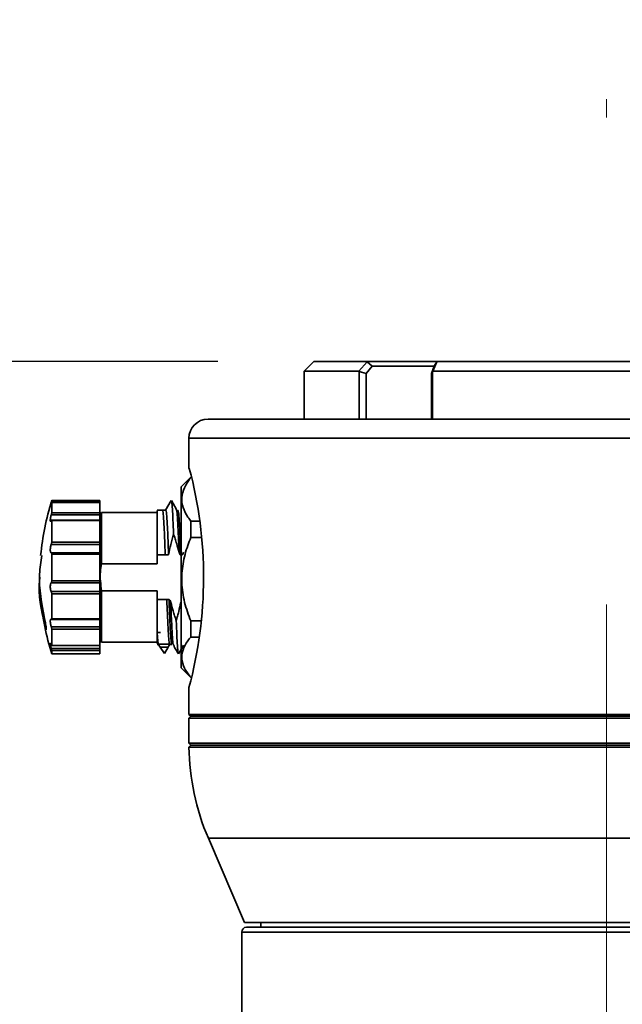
# Model space of a CAD drawing. Header units: millimetres. Extents: x 0 to 297, y 0 to 209.
# Tile 30 of 38: x 84.36 to 90.64, y 165.72 to 175.99. Entities that reach past the tile are written whole.
import ezdxf

# ---------------------------------------------------------------- set-up
doc = ezdxf.new("R2010")
doc.units = ezdxf.units.MM
doc.linetypes.add('CENTERX2', pattern=[20.32, 12.7, -2.54, 2.54, -2.54])
doc.layers.add('图层0', color=7, linetype='Continuous')
doc.styles.add('SLDTEXTSTYLE0', font='SIMSUN.TTC')
doc.styles.add('SLDTEXTSTYLE5', font='SIMSUN.TTC', dxfattribs={"bigfont": 'bigfont'})
doc.dimstyles.new('SLDDIMSTYLE0', dxfattribs={"dimtxt": 4, "dimasz": 3, "dimexe": 0, "dimexo": 0.0625, "dimgap": 1, "dimtad": 2, "dimlfac": 10, "dimrnd": 1e-09, "dimzin": 12, "dimdsep": 46, "dimtxsty": 'SLDTEXTSTYLE0', "dimsah": 1, "dimcen": 0.09, "dimadec": 0, "dimazin": 3, "dimtfac": 1, "dimtofl": 0, "dimtmove": 0, "dimatfit": 3, "dimfxl": 0, "dimfrac": 2, "dimtolj": 1, "dimtzin": 12, "dimarcsym": 0})
doc.dimstyles.new('SLDDIMSTYLE8', dxfattribs={"dimtxt": 3.5, "dimasz": 3, "dimexe": 0, "dimexo": 0.0625, "dimgap": 0.875, "dimtad": 0, "dimtih": 1, "dimtoh": 1, "dimlfac": 3, "dimrnd": 1e-09, "dimzin": 12, "dimdsep": 46, "dimtxsty": 'SLDTEXTSTYLE0', "dimblk1": 'NONE', "dimblk2": 'NONE', "dimsah": 1, "dimcen": 0, "dimadec": 0, "dimazin": 3, "dimtfac": 1, "dimtmove": 0, "dimatfit": 3, "dimldrblk": 'NONE', "dimfxl": 0, "dimfrac": 2, "dimtolj": 1, "dimtzin": 12, "dimarcsym": 0})

# ---------------------------------------------------------------- blocks, each defined once
blk = doc.blocks.new('_D')
at = {"layer": '图层0'}
for p, q in [((78.472, 160.747), (78.472, 164.577)), ((96.918, 160.641), (96.918, 164.577)), ((96.918, 163.577), (78.472, 163.577)), ((96.918, 163.577), (107.735, 163.577))]:
    blk.add_line(p, q, dxfattribs=at)
for points in [[(78.472, 163.577), (81.472, 163.127), (81.472, 164.027)], [(96.918, 163.577), (93.918, 164.027), (93.918, 163.127)]]:
    blk.add_solid(points, dxfattribs=at)
at = {"layer": '图层0', "insert": (100.752, 168.231), "char_height": 4, "attachment_point": 1, "style": 'SLDTEXTSTYLE0'}
blk.add_mtext('185', dxfattribs=at)
blk = doc.blocks.new('_D_4')
at = {"layer": '图层0'}
for p, q in [((86.422, 172.422), (53.302, 172.422)), ((54.302, 172.422), (54.302, 156.772)), ((75.972, 156.772), (53.302, 156.772))]:
    blk.add_line(p, q, dxfattribs=at)
for points in [[(54.302, 172.422), (53.852, 169.422), (54.752, 169.422)], [(54.302, 156.772), (54.752, 159.772), (53.852, 159.772)]]:
    blk.add_solid(points, dxfattribs=at)
at = {"layer": '图层0', "insert": (49.648, 158.778), "char_height": 4, "attachment_point": 1, "rotation": 90, "style": 'SLDTEXTSTYLE0'}
blk.add_mtext('156.5', dxfattribs=at)
blk = doc.blocks.new('_D_8')
at = {"layer": '图层0'}
for p, q in [((78.472, 152.797), (78.472, 146.81)), ((78.472, 147.81), (59.231, 147.81)), ((78.472, 147.81), (90.472, 147.81))]:
    blk.add_line(p, q, dxfattribs=at)
for points in [[(78.472, 147.81), (81.472, 147.36), (81.472, 148.26)], [(90.472, 147.81), (87.472, 148.26), (87.472, 147.36)]]:
    blk.add_solid(points, dxfattribs=at)
at = {"layer": '图层0', "insert": (59.231, 152.464), "char_height": 4, "attachment_point": 1, "style": 'SLDTEXTSTYLE0'}
blk.add_mtext('120', dxfattribs=at)
blk = doc.blocks.new('_D_11')
at = {"layer": '图层0'}
for p, q in [((86.422, 172.422), (43.722, 172.422)), ((44.722, 172.422), (44.722, 54.772)), ((81.722, 54.772), (43.722, 54.772))]:
    blk.add_line(p, q, dxfattribs=at)
for centre, start, end in [((42.395, 115.925), 63.4349, 116.5651), ((42.395, 111.269), 243.4349, 296.5651)]:
    blk.add_arc(centre, 5.205, start, end, dxfattribs=at)
for points in [[(44.722, 172.422), (44.272, 169.422), (45.172, 169.422)], [(44.722, 54.772), (45.172, 57.772), (44.272, 57.772)]]:
    blk.add_solid(points, dxfattribs=at)
at = {"layer": '图层0', "insert": (40.068, 106.614), "char_height": 4, "attachment_point": 1, "rotation": 90, "style": 'SLDTEXTSTYLE0'}
blk.add_mtext('1176.5', dxfattribs=at)
blk = doc.blocks.new('_D_23')
at = {"layer": '图层0'}
blk.add_line((235.955, 182.979), (261.78, 182.979), dxfattribs=at)
at = {"layer": '图层0', "char_height": 3.5, "attachment_point": 1}
for s, insert, style in [(' 贯穿', (251.596, 186.05), 'SLDTEXTSTYLE5'), ('%%c', (241.616, 186.05), 'SLDTEXTSTYLE0'), ('6-', (237.542, 186.05), 'SLDTEXTSTYLE0'), ('6.6', (245.486, 186.05), 'SLDTEXTSTYLE0'), ('圆周均布', (241.514, 181.977), 'SLDTEXTSTYLE5')]:
    blk.add_mtext(s, dxfattribs=dict(at, insert=insert, style=style))
blk = doc.blocks.new('_None')

msp = doc.modelspace()

# ---------------------------------------------------------------- linework, layer by layer
at = {"color": 7, "linetype": 'Continuous', "lineweight": 35}
for p, q in [((87.42245418, 172.42207843), (87.32245418, 172.32207843)), ((87.42245418, 172.42207843), (87.98273575, 172.42207843)), ((87.89351809, 172.32207842), (87.98128221, 172.41776977)), ((87.98128221, 172.41776977), (87.98273575, 172.42207843)), ((88.03174303, 172.37207847), (87.98128221, 172.41776977)), ((87.98273575, 172.42207843), (88.71272608, 172.42207843)), ((88.70529159, 172.41776977), (88.66370083, 172.32207842)), ((88.70529159, 172.41776977), (88.67696718, 172.37207853)), ((88.71069308, 172.42207843), (88.70529159, 172.41776977)), ((88.71069308, 172.42207843), (92.23421527, 172.42207843)), ((87.32245418, 172.32207843), (87.32245418, 171.82207843)), ((87.89351809, 172.32207843), (87.32245418, 172.32207843)), ((87.89561118, 172.31645363), (87.89351809, 172.32207841)), ((87.9706411, 172.2986718), (87.89561118, 172.31645363)), ((87.89561118, 171.82207843), (87.89561118, 172.31645363)), ((88.03174292, 172.37207845), (87.97064134, 172.29867219)), ((87.97064138, 172.29867219), (87.97064138, 171.82207843)), ((88.68517749, 172.37207843), (88.03174295, 172.37207843)), ((88.64885367, 172.29867219), (88.67696705, 172.37207845)), ((88.6488537, 171.82207843), (88.6488537, 172.29867215)), ((88.66072015, 172.31645363), (88.64885371, 172.29867176)), ((88.66370084, 172.32207841), (88.66072015, 172.31645363)), ((88.66072015, 172.31645363), (88.66072015, 171.82207843)), ((92.28120752, 172.32207843), (88.66370084, 172.32207843)), ((86.32245418, 171.82207843), (94.62245418, 171.82207843)), ((86.12245418, 171.62207843), (86.12245418, 171.30666943)), ((86.14245418, 171.21707843), (86.04245418, 171.11707843)), ((86.14245418, 171.21707843), (86.14245418, 171.21012226)), ((86.04245418, 169.22707843), (86.04245418, 171.11707843)), ((85.19245418, 170.97207843), (84.69245418, 170.97207843)), ((84.69245418, 170.97120039), (84.69245418, 170.97207843)), ((84.69245418, 170.97120039), (85.19245418, 170.97120039)), ((85.19245418, 170.97120039), (85.19245418, 170.97207843)), ((85.19245418, 170.97120039), (85.19245418, 170.95519874)), ((85.93782014, 170.97161528), (85.879548, 170.87083825)), ((85.93745828, 170.96846586), (85.93815399, 170.9718741)), ((85.99216762, 170.88065964), (85.93972764, 170.97135106)), ((85.19245418, 170.95519874), (84.68795184, 170.95519874)), ((85.19245418, 170.95382785), (84.69224498, 170.95382785)), ((84.69245418, 170.84540279), (84.69245418, 170.95335989)), ((85.19245418, 170.95335989), (84.69245418, 170.95335989)), ((85.19245418, 170.95382785), (85.19245418, 170.95519874)), ((85.19245418, 170.95382785), (85.19245418, 170.95335989)), ((85.19245418, 170.84540279), (85.19245418, 170.95335989)), ((85.84644382, 170.87207293), (85.79245418, 170.87207293)), ((85.88096993, 170.87207297), (85.84643998, 170.87207297)), ((85.99071545, 170.8778763), (85.99214168, 170.87317016)), ((85.19245418, 170.82221298), (84.68795184, 170.82221298)), ((85.19245418, 170.76790113), (84.6908509, 170.76790113)), ((84.69245418, 170.84540279), (85.19245418, 170.84540279)), ((84.69245418, 170.53918846), (84.69245418, 170.76266581)), ((85.19245418, 170.76266581), (84.69245418, 170.76266581)), ((85.21245418, 170.84707843), (85.19245418, 170.82707843)), ((85.19245418, 170.84540279), (85.19245418, 170.82221298)), ((85.19245418, 170.76790113), (85.19245418, 170.82221298)), ((85.19245418, 170.76790113), (85.19245418, 170.76266581)), ((85.19245418, 170.53918846), (85.19245418, 170.76266581)), ((85.79245418, 170.84707843), (85.21245418, 170.84707843)), ((85.21245418, 170.84707843), (85.21245418, 170.31358814)), ((86.14245418, 170.75863186), (86.14245418, 170.58685304)), ((86.14245418, 170.75863186), (86.23325265, 170.75863186)), ((85.19245418, 170.73881337), (85.19245418, 170.63523337)), ((85.19245418, 170.63523337), (85.19245418, 170.55708846)), ((86.25647412, 170.58685304), (86.14245418, 170.58685304)), ((85.19245418, 170.51502419), (84.68795184, 170.51502419)), ((84.69245418, 170.53918846), (85.19245418, 170.53918846)), ((85.19245418, 170.53918846), (85.19245418, 170.51502419)), ((85.19245418, 170.42768318), (85.19245418, 170.51502419)), ((85.19245418, 170.42768318), (84.68827383, 170.42768318)), ((84.69245418, 170.1346073), (84.69245418, 170.41372432)), ((85.19245418, 170.41372432), (84.69245418, 170.41372432)), ((85.19245418, 170.42768318), (85.19245418, 170.41372432)), ((85.19245418, 170.1346073), (85.19245418, 170.41372432)), ((85.79245418, 170.31358814), (85.79245418, 170.4053165)), ((85.87582964, 170.4053165), (85.79245418, 170.4053165)), ((85.91035959, 170.4053165), (85.87582964, 170.4053165)), ((86.04245418, 170.40531619), (86.03738631, 170.40531619)), ((85.21245418, 170.31358814), (85.79245418, 170.31358814)), ((85.19245418, 170.11594336), (84.68795184, 170.11594336)), ((84.69245418, 170.1346073), (85.19245418, 170.1346073)), ((85.19245418, 170.1346073), (85.19245418, 170.11594336)), ((85.19245418, 170.02222268), (85.19245418, 170.11594336)), ((84.68795184, 170.02222268), (85.19245418, 170.02222268)), ((84.69245418, 169.7400665), (84.69245418, 170.00003401)), ((85.19245418, 170.00003401), (84.69245418, 170.00003401)), ((85.19245418, 170.02222268), (85.19245418, 170.00003401)), ((85.19245418, 169.7400665), (85.19245418, 170.00003401)), ((85.79245418, 170.03056871), (85.21245418, 170.03056871)), ((85.21245418, 169.49707843), (85.21245418, 170.03056871)), ((85.79245418, 169.93884035), (85.79245418, 170.03056871)), ((85.79245418, 169.93884035), (85.8920488, 169.93884035)), ((85.89204877, 169.93884123), (85.91502037, 169.93884123)), ((84.69245418, 169.7400665), (85.19245418, 169.7400665)), ((85.19245418, 169.7400665), (85.19245418, 169.7308668)), ((84.68795184, 169.6569517), (85.19245418, 169.6569517)), ((84.68970488, 169.7308668), (85.19245418, 169.7308668)), ((84.69245418, 169.46128294), (84.69245418, 169.63244286)), ((85.19245418, 169.63244286), (84.69245418, 169.63244286)), ((85.19245418, 169.6569517), (85.19245418, 169.7308668)), ((85.19245418, 169.6569517), (85.19245418, 169.63244286)), ((85.19245418, 169.46128294), (85.19245418, 169.63244286)), ((86.14245418, 169.71636579), (86.14245418, 169.54880921)), ((86.14245418, 169.71636579), (86.24940953, 169.71636579)), ((85.79245418, 169.59707843), (85.82445418, 169.59707843)), ((86.22991821, 169.54880921), (86.14245418, 169.54880921)), ((84.68795184, 169.42970852), (85.19245418, 169.42970852)), ((84.69171196, 169.45905283), (85.19245418, 169.45905283)), ((84.69245418, 169.46128294), (85.19245418, 169.46128294)), ((85.19245418, 169.51707843), (85.21245418, 169.49707843)), ((85.19245418, 169.46128294), (85.19245418, 169.45905283)), ((85.19245418, 169.42970852), (85.19245418, 169.45905283)), ((85.19245418, 169.42970852), (85.19245418, 169.40944663)), ((85.21245418, 169.49707843), (85.79245418, 169.49707843)), ((85.79245418, 169.47211767), (85.80597082, 169.47211767)), ((85.80469867, 169.47306944), (85.92016875, 169.47306943)), ((85.82346234, 169.44392167), (85.90579139, 169.44392167)), ((85.82346234, 169.44392167), (85.86652809, 169.37766872)), ((85.86652809, 169.37766872), (85.90579139, 169.44392167)), ((85.92016868, 169.47308443), (85.92143688, 169.47750693)), ((85.92143459, 169.47208393), (85.94440622, 169.47208393)), ((85.9456054, 169.47295458), (85.94440232, 169.47681427)), ((85.96169237, 169.46628064), (85.96025579, 169.47102073)), ((86.04590644, 169.42670559), (86.06707242, 169.46331134)), ((84.69245418, 169.37207843), (84.69245418, 169.40944663)), ((85.19245418, 169.40944663), (84.69245418, 169.40944663)), ((84.69245418, 169.37207843), (85.19245418, 169.37207843)), ((85.19245418, 169.37207843), (85.19245418, 169.40944663)), ((86.01495918, 169.37573558), (86.01425436, 169.37228275)), ((86.0146297, 169.37261365), (86.04245418, 169.42073503)), ((86.04245418, 169.22707843), (86.14245418, 169.12707843)), ((86.14245418, 169.12981236), (86.14245418, 169.12707843)), ((86.12245418, 169.02207843), (86.12245418, 168.74207843)), ((86.12245418, 168.74207843), (86.14245418, 168.72207843)), ((86.12245418, 168.74207843), (94.82245418, 168.74207843)), ((86.14245418, 168.72207843), (86.12245418, 168.70207843)), ((86.14245418, 168.72207843), (94.80245418, 168.72207843)), ((86.12245418, 168.70207843), (86.12245418, 168.44207843)), ((94.82245418, 168.70207843), (86.12245418, 168.70207843)), ((86.12245418, 168.44207843), (86.14245418, 168.42207843)), ((86.12245418, 168.44207843), (94.56011708, 168.44207843)), ((86.1423844, 168.42207843), (86.12267284, 168.40215849)), ((91.59826043, 168.40215849), (86.12267284, 168.40215849)), ((86.1423844, 168.42207843), (94.80252395, 168.42207843)), ((86.3245916, 167.45042444), (86.70102561, 166.57207843)), ((94.24388275, 166.57207843), (86.70102561, 166.57207843)), ((86.87245418, 166.57207843), (86.87245418, 166.52207843)), ((86.67245418, 166.47207843), (86.67245418, 165.42207801)), ((86.72245418, 166.52207843), (90.47245418, 166.52207843)), ((90.47245418, 166.52207843), (94.22245418, 166.52207843))]:
    msp.add_line(p, q, dxfattribs=at)
at = {"color": 8, "linetype": 'Continuous', "lineweight": 35}
for p, q in [((94.82245418, 171.62207843), (86.12245418, 171.62207843)), ((84.63044844, 169.67750894), (84.61885353, 169.67750894)), ((94.62031675, 167.45042444), (86.3245916, 167.45042444)), ((90.47245418, 166.47207843), (86.67245418, 166.47207843)), ((94.27245418, 166.47207843), (90.47245418, 166.47207843))]:
    msp.add_line(p, q, dxfattribs=at)
at = {"color": 7, "linetype": 'Continuous', "lineweight": 35}
for centre, radius, start, end in [((86.32245418, 171.62207843), 0.2, 90, 180), ((81.86037366, 170.17192476), 4.41446225, 344.901895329, 14.895187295), ((87.56147155, 170.09530061), 3, 163.00673602, 174.159097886), ((87.56147155, 170.24885625), 3, 185.742223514, 196.99326398), ((88.62245418, 168.43522268), 2.5, 180.757797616, 203.198590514), ((86.72245418, 166.47207843), 0.05, 90, 180)]:
    msp.add_arc(centre, radius, start, end, dxfattribs=at)
for points, knots in [([(86.14245418, 170.75863186), (86.13215154, 170.77202807), (86.09704521, 170.81767576), (86.05585887, 170.89915568), (86.04054528, 171.00367215), (86.07102782, 171.10734486), (86.11442538, 171.17505471), (86.14128213, 171.20865588), (86.14245418, 171.21012226)], [0, 0, 0, 0, 0.0931237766, 0.3173199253, 0.5410271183, 0.7651001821, 0.9897488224, 1, 1, 1, 1]), ([(84.68795184, 170.95519874), (84.68859713, 170.95739844), (84.68988844, 170.96180028), (84.69138045, 170.96703521), (84.69229972, 170.97039492), (84.69240597, 170.97094899), (84.69245418, 170.97120039)], [0, 0, 0, 0, 0.2646085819, 0.5295111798, 0.786527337, 1, 1, 1, 1]), ([(85.94005402, 170.96545396), (85.94139624, 170.96284138), (85.94471399, 170.95638354), (85.95000736, 170.88985048), (85.95593408, 170.78023394), (85.95988524, 170.67619971), (85.96186081, 170.62418277)], [0, 0, 0, 0, 0.1846573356, 0.4564416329, 0.728221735, 1, 1, 1, 1]), ([(84.68795184, 170.95519874), (84.68772527, 170.95442863), (84.685827, 170.94797643), (84.68256659, 170.93652009), (84.67912378, 170.92354296), (84.67824681, 170.91921715), (84.67781815, 170.91710272)], [0, 0, 0, 0, 0.0445113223, 0.3729303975, 0.6934914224, 1, 1, 1, 1]), ([(84.6778799, 170.91546231), (84.67787904, 170.91535874), (84.67787212, 170.91453012), (84.67939553, 170.91802596), (84.68235857, 170.92593264), (84.68555805, 170.93539698), (84.68752897, 170.94147091), (84.68795184, 170.9427741)], [0, 0, 0, 0, 0.0408623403, 0.3269294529, 0.617142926, 0.917855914, 1, 1, 1, 1]), ([(84.69245418, 170.95335989), (84.69239223, 170.95362605), (84.69226838, 170.9541582), (84.69130357, 170.95224184), (84.68986183, 170.94853608), (84.68860578, 170.94474687), (84.68795184, 170.9427741)], [0, 0, 0, 0, 0.2426144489, 0.485073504, 0.7319149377, 1, 1, 1, 1]), ([(85.79245418, 170.86751825), (85.79245418, 170.86470785), (85.79245418, 170.85837114), (85.79245418, 170.76254011), (85.79245418, 170.6083459), (85.79245418, 170.4718055), (85.79245418, 170.4053165)], [0, 0, 0, 0, 0.2127476, 0.4796901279, 0.7466326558, 1, 1, 1, 1]), ([(85.91035959, 170.4053165), (85.90781084, 170.47355483), (85.90271334, 170.61003149), (85.8950671, 170.7620451), (85.8878173, 170.85773024), (85.88311625, 170.86435406), (85.88096395, 170.86738667)], [0, 0, 0, 0, 0.260114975, 0.5202299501, 0.7803449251, 1, 1, 1, 1]), ([(86.00500831, 170.86028036), (86.00560598, 170.86558728), (86.00660279, 170.8744383), (86.0075996, 170.86938441), (86.00799874, 170.86736074)], [0, 0, 0, 0, 0.5995814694, 1, 1, 1, 1]), ([(84.68795184, 170.82221298), (84.68772534, 170.82146207), (84.68582763, 170.81517071), (84.68254213, 170.80256568), (84.67920704, 170.7854685), (84.67754418, 170.77116699), (84.67761908, 170.76114725), (84.67929731, 170.7560459), (84.68238704, 170.75618675), (84.68555645, 170.76017442), (84.68752868, 170.7638121), (84.68795184, 170.76459259)], [0, 0, 0, 0, 0.0196109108, 0.1643066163, 0.3055402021, 0.4405825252, 0.5705278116, 0.6986198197, 0.8285684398, 0.9632184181, 1, 1, 1, 1]), ([(84.68795184, 170.82221298), (84.68859713, 170.82445682), (84.68988844, 170.82894699), (84.69138045, 170.83584935), (84.69229972, 170.84164986), (84.69240597, 170.84423145), (84.69245418, 170.84540279)], [0, 0, 0, 0, 0.26460858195, 0.52951117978, 0.78652733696, 1, 1, 1, 1]), ([(84.69245418, 170.76266581), (84.69239223, 170.76398401), (84.69226838, 170.76661957), (84.69130357, 170.76813703), (84.68986183, 170.76776312), (84.68860578, 170.7656781), (84.68795184, 170.76459259)], [0, 0, 0, 0, 0.2426144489, 0.485073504, 0.7319149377, 1, 1, 1, 1]), ([(85.91035959, 170.4053165), (85.91713805, 170.44211759), (85.92732099, 170.49740199), (85.94602957, 170.5700587), (85.95658819, 170.60613534), (85.96186991, 170.6241819)], [0, 0, 0, 0, 0.4987637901, 0.7492675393, 1, 1, 1, 1]), ([(85.96186009, 170.62418165), (85.96761489, 170.60743792), (85.97912458, 170.57395017), (85.99905633, 170.5107115), (86.0113416, 170.46369701), (86.01914976, 170.43381596)], [0, 0, 0, 0, 0.2670894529, 0.5341833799, 1, 1, 1, 1]), ([(86.14245418, 169.71636579), (86.11849348, 169.78035066), (86.06984339, 169.91026627), (86.04114038, 170.11283904), (86.05500329, 170.31446734), (86.09614849, 170.47026435), (86.13158571, 170.55948836), (86.14245418, 170.58685304)], [0, 0, 0, 0, 0.2283677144, 0.463680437, 0.6784948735, 0.901395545, 1, 1, 1, 1]), ([(84.68795184, 170.51502419), (84.68772534, 170.51449347), (84.68582763, 170.51004695), (84.68254213, 170.49975033), (84.67920704, 170.48277261), (84.67754418, 170.46554639), (84.67761908, 170.45015133), (84.67929731, 170.43791332), (84.68238704, 170.42983642), (84.68555645, 170.42737725), (84.68752868, 170.42759966), (84.68795184, 170.42764738)], [0, 0, 0, 0, 0.0196109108, 0.1643066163, 0.3055402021, 0.4405825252, 0.5705278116, 0.6986198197, 0.8285684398, 0.9632184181, 1, 1, 1, 1]), ([(84.68795184, 170.51502419), (84.68859713, 170.51671094), (84.68988844, 170.52008631), (84.69138045, 170.52680661), (84.69229972, 170.53349367), (84.69240597, 170.53741105), (84.69245418, 170.53918846)], [0, 0, 0, 0, 0.2646085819, 0.5295111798, 0.786527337, 1, 1, 1, 1]), ([(84.58813479, 170.3984906), (84.57849376, 170.33360761), (84.5459976, 170.11491231), (84.58877055, 169.89622794), (84.61885353, 169.74242332)], [0, 0, 0, 0, 0.2966821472, 1, 1, 1, 1]), ([(84.69245418, 170.41372432), (84.69239223, 170.41574135), (84.69226838, 170.41977412), (84.69130357, 170.42431879), (84.68986183, 170.42737693), (84.68860578, 170.42755478), (84.68795184, 170.42764738)], [0, 0, 0, 0, 0.2426144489, 0.485073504, 0.7319149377, 1, 1, 1, 1]), ([(86.03738636, 170.40531647), (86.03646877, 170.40543625), (86.03453522, 170.40568864), (86.03060803, 170.40820882), (86.02392979, 170.41711772), (86.02117499, 170.42674083), (86.01914957, 170.43381602)], [0, 0, 0, 0, 0.0773311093, 0.1629523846, 0.3845780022, 1, 1, 1, 1]), ([(86.06523167, 170.43381397), (86.06368216, 170.42678638), (86.06157384, 170.41722435), (86.05539892, 170.40823678), (86.05160032, 170.40568469), (86.04970569, 170.4054352), (86.04880249, 170.40531627)], [0, 0, 0, 0, 0.6149992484, 0.8367930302, 0.9221968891, 1, 1, 1, 1]), ([(85.21245418, 170.03056871), (85.20338924, 170.09724117), (85.19048752, 170.19213309), (85.207419, 170.28574834), (85.21245418, 170.31358814)], [0, 0, 0, 0, 0.7026147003, 1, 1, 1, 1]), ([(84.61885353, 169.67750894), (84.5846196, 169.83177979), (84.54803599, 169.99663921), (84.568192, 170.16149038), (84.56948658, 170.17207843)], [0, 0, 0, 0, 0.9357721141, 1, 1, 1, 1]), ([(84.68795184, 170.11594336), (84.68772534, 170.11577504), (84.68582763, 170.1143648), (84.68254213, 170.10913556), (84.67920704, 170.09682647), (84.67754418, 170.08129129), (84.67761908, 170.064646), (84.67929731, 170.0485505), (84.68238704, 170.03442005), (84.68555645, 170.02617296), (84.68752868, 170.02292051), (84.68795184, 170.02222268)], [0, 0, 0, 0, 0.0196109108, 0.1643066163, 0.3055402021, 0.4405825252, 0.5705278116, 0.6986198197, 0.8285684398, 0.9632184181, 1, 1, 1, 1]), ([(84.68795184, 170.11594336), (84.68859713, 170.11662105), (84.68988844, 170.11797719), (84.69138045, 170.12271474), (84.69229972, 170.12849657), (84.69240597, 170.13270007), (84.69245418, 170.1346073)], [0, 0, 0, 0, 0.2646085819, 0.5295111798, 0.786527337, 1, 1, 1, 1]), ([(84.69245418, 170.00003401), (84.69239223, 170.00220941), (84.69226838, 170.00655881), (84.69130357, 170.01291295), (84.68986183, 170.01858371), (84.68860578, 170.02097678), (84.68795184, 170.02222268)], [0, 0, 0, 0, 0.2426144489, 0.485073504, 0.7319149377, 1, 1, 1, 1]), ([(85.91502037, 169.93884123), (85.915938, 169.93872172), (85.91787145, 169.93846992), (85.92179857, 169.93595143), (85.92847798, 169.92704244), (85.93123277, 169.91741853), (85.93325845, 169.91034177)], [0, 0, 0, 0, 0.0773279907, 0.1629302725, 0.3844768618, 1, 1, 1, 1]), ([(85.99054807, 169.71997575), (85.98479328, 169.73671949), (85.97328359, 169.77020725), (85.95335182, 169.83344604), (85.94106655, 169.88046065), (85.93325838, 169.9103418)], [0, 0, 0, 0, 0.2670890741, 0.5341826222, 1, 1, 1, 1]), ([(86.03717639, 169.9103412), (86.03072694, 169.87835227), (86.0210425, 169.83031801), (86.00438353, 169.76709513), (85.99515295, 169.73568555), (85.99053613, 169.71997554)], [0, 0, 0, 0, 0.4991227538, 0.7494780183, 1, 1, 1, 1]), ([(84.61885353, 169.74242332), (84.62074534, 169.7331036), (84.62453084, 169.71445492), (84.6295305, 169.68490275), (84.63327351, 169.65859396), (84.63533498, 169.6383329), (84.63553881, 169.62633976), (84.63392188, 169.62361376), (84.63067156, 169.63028925), (84.62610488, 169.64576275), (84.62190818, 169.66326947), (84.61945141, 169.67472187), (84.61885353, 169.67750894)], [0, 0, 0, 0, 0.1098312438, 0.2197711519, 0.3287175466, 0.4357269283, 0.5410065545, 0.6454986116, 0.7504354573, 0.8568444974, 0.9651615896, 1, 1, 1, 1]), ([(84.68271218, 169.73434802), (84.68150942, 169.73331692), (84.67915663, 169.73129992), (84.67755688, 169.72129806), (84.67761579, 169.70794382), (84.6792982, 169.69228236), (84.68238678, 169.67589044), (84.68555646, 169.66406385), (84.68752869, 169.65820809), (84.68795184, 169.6569517)], [0, 0, 0, 0, 0.16900168, 0.3305948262, 0.4860888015, 0.6393651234, 0.7948630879, 0.9559867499, 1, 1, 1, 1]), ([(84.68795184, 169.73190388), (84.6877245, 169.73214807), (84.68618422, 169.7338025), (84.68484497, 169.73389224), (84.68370339, 169.73396873)], [0, 0, 0, 0, 0.1475970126, 1, 1, 1, 1]), ([(84.68795184, 169.73190388), (84.68859713, 169.73139093), (84.68988844, 169.73036446), (84.69138045, 169.73184983), (84.69229972, 169.73517718), (84.69240597, 169.73854049), (84.69245418, 169.7400665)], [0, 0, 0, 0, 0.2646085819, 0.5295111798, 0.786527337, 1, 1, 1, 1]), ([(84.69245418, 169.63244286), (84.69239223, 169.63419373), (84.69226838, 169.63769435), (84.69130357, 169.64415537), (84.68986183, 169.65091928), (84.68860578, 169.65488634), (84.68795184, 169.6569517)], [0, 0, 0, 0, 0.2426144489, 0.485073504, 0.7319149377, 1, 1, 1, 1]), ([(86.01234465, 169.37873564), (86.01100566, 169.38134451), (86.00769114, 169.38780248), (86.002401, 169.4543099), (85.99647427, 169.56392204), (85.99252312, 169.66795685), (85.99054755, 169.71997408)], [0, 0, 0, 0, 0.184294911, 0.456200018, 0.728100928, 1, 1, 1, 1]), ([(85.19245418, 169.61454186), (85.19245418, 169.60480456), (85.19245418, 169.54372224), (85.19245418, 169.50973506), (85.19245418, 169.5227617), (85.19245418, 169.52512287)], [0, 0, 0, 0, 0.1344016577, 0.8431046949, 1, 1, 1, 1]), ([(85.79245418, 169.58129121), (85.79449493, 169.55235229), (85.79857647, 169.49447401), (85.80265791, 169.48020432), (85.80469865, 169.47306943)], [0, 0, 0, 0, 0.4999962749, 1, 1, 1, 1]), ([(85.79245418, 169.58128424), (85.79245418, 169.54153992), (85.79245418, 169.47713468), (85.79245418, 169.48206454), (85.79245418, 169.48395219)], [0, 0, 0, 0, 0.6170975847, 1, 1, 1, 1]), ([(86.14245418, 169.12981236), (86.11849348, 169.16061058), (86.06984339, 169.22314364), (86.04114038, 169.32064921), (86.05500329, 169.41770017), (86.09614849, 169.49269087), (86.13158571, 169.5356376), (86.14245418, 169.54880921)], [0, 0, 0, 0, 0.2283677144, 0.463680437, 0.6784948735, 0.901395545, 1, 1, 1, 1]), ([(84.68795184, 169.46580881), (84.68772534, 169.4663914), (84.68582763, 169.47127251), (84.68254213, 169.4786483), (84.67920704, 169.48343639), (84.67754418, 169.48220273), (84.67761908, 169.47557718), (84.67929731, 169.46458303), (84.68238704, 169.45031172), (84.68555645, 169.43807696), (84.68752868, 169.43118683), (84.68795184, 169.42970852)], [0, 0, 0, 0, 0.0196109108, 0.1643066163, 0.3055402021, 0.4405825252, 0.5705278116, 0.6986198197, 0.8285684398, 0.9632184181, 1, 1, 1, 1]), ([(84.68795184, 169.46580881), (84.68859713, 169.46424266), (84.68988844, 169.46110863), (84.69138045, 169.45894382), (84.69229972, 169.45892514), (84.69240597, 169.46054704), (84.69245418, 169.46128294)], [0, 0, 0, 0, 0.2646085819, 0.5295111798, 0.786527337, 1, 1, 1, 1]), ([(84.69245418, 169.40944663), (84.69239223, 169.41030382), (84.69226838, 169.41201767), (84.69130357, 169.41685435), (84.68986183, 169.42289902), (84.68860578, 169.4273771), (84.68795184, 169.42970852)], [0, 0, 0, 0, 0.2426144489, 0.485073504, 0.7319149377, 1, 1, 1, 1]), ([(85.80469867, 169.47306944), (85.80511015, 169.47243989), (85.80594843, 169.47115733), (85.81114114, 169.46322957), (85.8184613, 169.45175853), (85.82346234, 169.44392167)], [0, 0, 0, 0, 0.23396690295, 0.47665690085, 1, 1, 1, 1]), ([(85.90418983, 169.44105445), (85.9045435, 169.44166605), (85.91087617, 169.45261727), (85.91720958, 169.46356807), (85.92318928, 169.4739073)], [0, 0, 0, 0, 0.0558477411, 1, 1, 1, 1]), ([(85.90579139, 169.44392167), (85.90816469, 169.44815942), (85.91278086, 169.45640206), (85.91737696, 169.46528492), (85.92013656, 169.47122404), (85.92015816, 169.47246244), (85.92016875, 169.47306943)], [0, 0, 0, 0, 0.2696078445, 0.5244007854, 0.7668936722, 1, 1, 1, 1]), ([(85.96023183, 169.46351398), (85.96897206, 169.44840083), (85.98645378, 169.41817232), (86.00393171, 169.38794058), (86.01267131, 169.37282361)], [0, 0, 0, 0, 0.49996377, 1, 1, 1, 1])]:
    msp.add_open_spline(points, degree=3, knots=knots, dxfattribs=at)
at = {"color": 8, "linetype": 'Continuous', "lineweight": 35}
for points, knots in [([(85.84643784, 170.86737437), (85.84858886, 170.8643424), (85.85328863, 170.85771784), (85.86053715, 170.76204383), (85.8681834, 170.61003181), (85.87328089, 170.47355494), (85.87582964, 170.4053165)], [0, 0, 0, 0, 0.2195533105, 0.479702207, 0.7398511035, 1, 1, 1, 1]), ([(85.99214168, 170.87317016), (85.99376652, 170.87031855), (85.99785063, 170.86315089), (86.00439402, 170.77544941), (86.01177183, 170.63090686), (86.01669038, 170.49951283), (86.01914966, 170.43381583)], [0, 0, 0, 0, 0.180484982, 0.4536567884, 0.7268284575, 1, 1, 1, 1]), ([(86.00799874, 170.86736074), (86.01014835, 170.86432947), (86.01484671, 170.85770409), (86.02209381, 170.76204235), (86.02974006, 170.61003198), (86.03483756, 170.47355479), (86.03738631, 170.40531619)], [0, 0, 0, 0, 0.2194404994, 0.4796269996, 0.7398134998, 1, 1, 1, 1]), ([(85.94440232, 169.47681427), (85.9422546, 169.47984454), (85.93755812, 169.48647089), (85.9303129, 169.5821161), (85.92266665, 169.73412406), (85.91756915, 169.87060159), (85.91502039, 169.93884035)], [0, 0, 0, 0, 0.2192901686, 0.4795267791, 0.7397633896, 1, 1, 1, 1]), ([(85.96025579, 169.47102073), (85.95863435, 169.47386903), (85.95455367, 169.48103736), (85.94801375, 169.56871058), (85.94063603, 169.71324839), (85.93571754, 169.84464405), (85.93325829, 169.91034188)], [0, 0, 0, 0, 0.1801767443, 0.4534509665, 0.7267254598, 1, 1, 1, 1])]:
    msp.add_open_spline(points, degree=3, knots=knots, dxfattribs=at)
at = {"color": 7, "linetype": 'Continuous', "lineweight": 35}
for points in [[(85.79245418, 169.93884035), (85.79245418, 169.86731104), (85.79245418, 169.72425241), (85.79245418, 169.6289403), (85.79245418, 169.58128424)], [(85.92016877, 169.47306943), (85.91782544, 169.48257902), (85.91313878, 169.50159822), (85.90610878, 169.60432514), (85.89907879, 169.75019665), (85.89439213, 169.87595912), (85.8920488, 169.93884035)]]:
    msp.add_open_spline(points, degree=3, dxfattribs=at)
at = {"layer": '图层0', "linetype": 'CENTERX2', "lineweight": 18, "ltscale": 2}
msp.add_line((90.47245436, 53.04724144), (90.47245436, 175.15705532), dxfattribs=at)

# ---------------------------------------------------------------- dimensions: what is measured, and where the dimension line sits
at = {"layer": '图层0'}
dim = msp.add_diameter_dim_2p(p1=(1.46060327, 1.0908017), p2=(0, 0), text='6-<> 贯穿\\P圆周均布', dimstyle='SLDDIMSTYLE8', dxfattribs=at)
dim.commit()
dim.dimension.update_dxf_attribs({"geometry": '_D_23', "text_midpoint": (249.66142151, 182.47775125), "dimtype": 163})
for base, p1, p2, picture, middle in [((90.47245436, 147.80967455), (78.47245436, 153.79707843), (90.47245436, 175.15705532), '_D_8', (62.72245436, 147.80967455)), ((78.47245436, 163.57686797), (96.91757697, 159.64073252), (78.47245436, 159.74707843), '_D', (104.24326788, 163.57686797))]:
    dim = msp.add_linear_dim(base=base, p1=p1, p2=p2, dimstyle='SLDDIMSTYLE0', dxfattribs=at)
    dim.commit()
    dim.dimension.update_dxf_attribs({"geometry": picture, "text_midpoint": middle, "dimtype": 160})
dim = msp.add_linear_dim(base=(44.72245436, 54.77207843), p1=(87.42245418, 172.42207843), p2=(82.72245436, 54.77207843), angle=90, text='(<>)', dimstyle='SLDDIMSTYLE0', dxfattribs=at)
dim.commit()
dim.dimension.update_dxf_attribs({"geometry": '_D_11', "text_midpoint": (44.72245436, 113.59707843), "dimtype": 160})
dim = msp.add_linear_dim(base=(54.30210735, 156.77207843), p1=(87.42245418, 172.42207843), p2=(76.97245436, 156.77207843), angle=90, dimstyle='SLDDIMSTYLE0', dxfattribs=at)
dim.commit()
dim.dimension.update_dxf_attribs({"geometry": '_D_4', "text_midpoint": (54.30210735, 164.59707843), "dimtype": 160})

doc.saveas('drawing.dxf')
